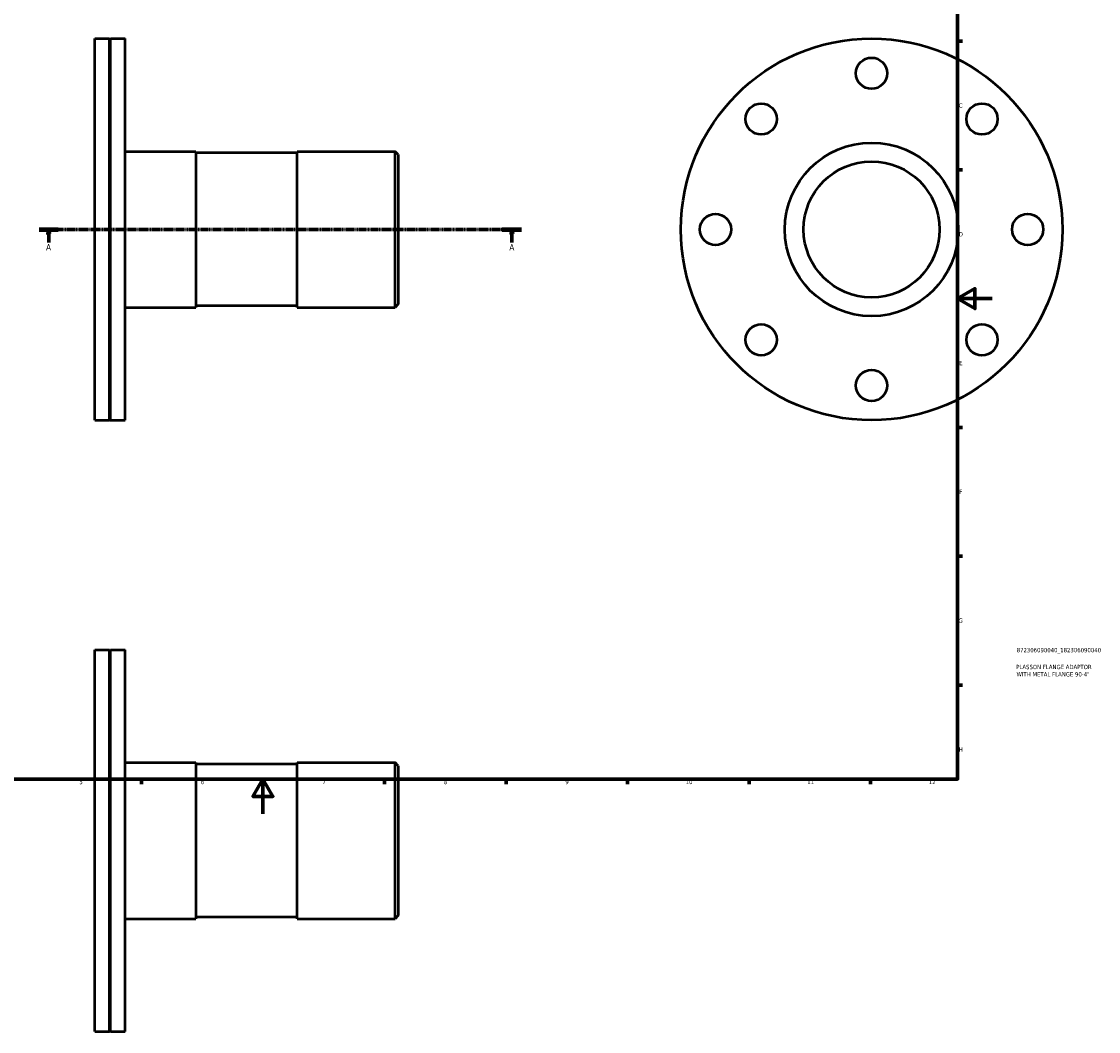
# Model space of a CAD drawing. Header units: millimetres. Extents: x -95 to 915, y -125 to 858.
# Tile 3 of 4: x 281 to 902, y -125 to 457. Entities that reach past the tile are written whole.
import ezdxf

# ---------------------------------------------------------------- set-up
doc = ezdxf.new("R2010")
doc.units = ezdxf.units.MM
doc.linetypes.add('CHAIN', pattern=[0.7087, 0.4724, -0.0591, 0.1181, -0.0591])
for name, color, linetype, lineweight in [('Border (ISO)', 7, 'Continuous', 70), ('Section Line (ISO)', 7, 'CHAIN', 70), ('Title (ISO)', 7, 'Continuous', 50), ('Visible (ISO)', 7, 'Continuous', 50)]:
    doc.layers.add(name, color=color, linetype=linetype, lineweight=lineweight)
doc.styles.add('Label Text (ISO)', font='tahoma.ttf')
doc.styles.add('Note Text (ISO)', font='tahoma.ttf')

# ---------------------------------------------------------------- blocks, each defined once
blk = doc.blocks.new('Borders Default Border')
at = {"layer": 'Border (ISO)'}
for p, q in [((821, 445.5), (823.9, 445.5)), ((821, 371.25), (823.9, 371.25)), ((821, 222.75), (823.9, 222.75)), ((821, 148.5), (823.9, 148.5)), ((821, 74.25), (823.9, 74.25)), ((350.42, 20), (350.42, 17.1)), ((490.58, 20), (490.58, 17.1)), ((560.67, 20), (560.67, 17.1)), ((630.75, 20), (630.75, 17.1)), ((700.83, 20), (700.83, 17.1)), ((770.92, 20), (770.92, 17.1))]:
    blk.add_line(p, q, dxfattribs=at)
at = {"layer": 'Border (ISO)', "flags": 128}
for points in [[(20, 20), (20, 574), (821, 574), (821, 20), (20, 20)], [(841, 297), (821, 297), (831, 302.77), (831, 291.23), (821, 297)], [(420.5, 0), (420.5, 20), (414.73, 10), (426.27, 10), (420.5, 20)]]:
    blk.add_lwpolyline(points, dxfattribs=at)
at = {"layer": 'Border (ISO)', "color": 232, "true_color": 0xca0064, "char_height": 2.5, "attachment_point": 7, "style": 'Note Text (ISO)'}
for s, insert in [('C', (821.73, 407.08)), ('D', (821.73, 332.88)), ('E', (821.94, 258.63)), ('F', (822, 184.38)), ('G', (821.61, 110.08)), ('H', (821.74, 35.88)), ('5', (314.64, 17.05)), ('6', (384.66, 17.05)), ('7', (454.77, 17.1)), ('8', (524.81, 17.04)), ('9', (594.88, 17.05)), ('10', (664.29, 17.05)), ('11', (734.37, 17.1)), ('12', (804.46, 17.1))]:
    blk.add_mtext(s, dxfattribs=dict(at, insert=insert))
blk = doc.blocks.new('Title Blocks ISO')
at = {"layer": 'Title (ISO)', "color": 232, "true_color": 0xca0064, "style": 'Note Text (ISO)'}
for tag, p in [('PART_NUMBER_001', (34.1, 73.13)), ('DESCRIPTION_001', (33.84, 63.4)), ('DESCRIPTION_002', (34.05, 59.18))]:
    blk.add_attdef(tag, p, '', height=2.5, dxfattribs=at)
blk = doc.blocks.new('2dTransSection0')
at = {"layer": 'Section Line (ISO)', "linetype": 'CHAIN'}
blk.add_line((291.43, 336.93), (569.63, 336.93), dxfattribs=at)
at = {"layer": 'Section Line (ISO)', "linetype": 'Continuous', "lineweight": 140}
for p, q in [((291.43, 336.93), (302.53, 336.93)), ((558.54, 336.93), (569.63, 336.93))]:
    blk.add_line(p, q, dxfattribs=at)
at = {"layer": 'Section Line (ISO)', "linetype": 'Continuous'}
for p, q in [((296.98, 336.93), (296.48, 334.43)), ((296.98, 334.43), (296.98, 336.93)), ((297.48, 334.43), (296.98, 336.93)), ((564.08, 336.93), (563.58, 334.43)), ((564.08, 334.43), (564.08, 336.93)), ((564.58, 334.43), (564.08, 336.93)), ((296.48, 334.43), (297.48, 334.43)), ((296.98, 329.46), (296.98, 334.43)), ((563.58, 334.43), (564.58, 334.43)), ((564.08, 329.46), (564.08, 334.43))]:
    blk.add_line(p, q, dxfattribs=at)
at = {"layer": 'Section Line (ISO)', "linetype": 'Continuous', "flags": 128}
for points in [[(297.48, 334.43), (296.98, 336.93), (296.48, 334.43), (297.48, 334.43)], [(564.58, 334.43), (564.08, 336.93), (563.58, 334.43), (564.58, 334.43)]]:
    blk.add_lwpolyline(points, dxfattribs=at)
at = {"layer": 'Section Line (ISO)'}
for points in [[(297.48, 334.43), (296.98, 336.93), (296.48, 334.43), (297.48, 334.43)], [(564.58, 334.43), (564.08, 336.93), (563.58, 334.43), (564.58, 334.43)]]:
    blk.add_solid(points, dxfattribs=at)
at = {"layer": 'Section Line (ISO)', "char_height": 3.5, "attachment_point": 7, "style": 'Label Text (ISO)'}
for insert in [(295.49, 324.93), (562.6, 324.93)]:
    blk.add_mtext('A', dxfattribs=dict(at, insert=insert))

msp = doc.modelspace()

# ---------------------------------------------------------------- linework, layer by layer
at = {"layer": 'Visible (ISO)'}
for p, q in [((323.531, 226.927), (323.531, 446.927)), ((323.531, 446.927), (331.981, 446.927)), ((331.981, 226.927), (331.981, 446.927)), ((332.281, 446.627), (331.981, 446.927)), ((332.281, 446.627), (332.581, 446.927)), ((332.281, 227.227), (332.281, 446.627)), ((332.581, 226.927), (332.581, 446.927)), ((332.581, 446.927), (341.031, 446.927)), ((341.031, 226.927), (341.031, 446.927)), ((341.031, 381.927), (381.865, 381.927)), ((381.865, 381.927), (381.865, 291.927)), ((440.198, 381.027), (381.865, 381.027)), ((440.198, 291.927), (440.198, 381.927)), ((440.198, 381.927), (496.731, 381.927)), ((496.731, 291.927), (496.731, 381.927)), ((498.531, 380.127), (496.731, 381.927)), ((498.531, 380.127), (498.531, 293.727)), ((341.031, 291.927), (381.865, 291.927)), ((440.198, 292.827), (381.865, 292.827)), ((440.198, 291.927), (496.731, 291.927)), ((498.531, 293.727), (496.731, 291.927)), ((323.531, 226.927), (331.981, 226.927)), ((332.281, 227.227), (331.981, 226.927)), ((332.281, 227.227), (332.581, 226.927)), ((332.581, 226.927), (341.031, 226.927)), ((323.531, -125.471), (323.531, 94.529)), ((323.531, 94.529), (331.981, 94.529)), ((331.981, -125.471), (331.981, 94.529)), ((332.281, 94.229), (331.981, 94.529)), ((332.281, 94.229), (332.581, 94.529)), ((332.281, -125.171), (332.281, 94.229)), ((332.581, -125.471), (332.581, 94.529)), ((332.581, 94.529), (341.031, 94.529)), ((341.031, -125.471), (341.031, 94.529)), ((341.031, 29.529), (381.865, 29.529)), ((381.865, 29.529), (381.865, -60.471)), ((440.198, 28.629), (381.865, 28.629)), ((440.198, -60.471), (440.198, 29.529)), ((440.198, 29.529), (496.731, 29.529)), ((496.731, -60.471), (496.731, 29.529)), ((498.531, 27.729), (496.731, 29.529)), ((498.531, 27.729), (498.531, -58.671)), ((341.031, -60.471), (381.865, -60.471)), ((440.198, -59.571), (381.865, -59.571)), ((440.198, -60.471), (496.731, -60.471)), ((498.531, -58.671), (496.731, -60.471)), ((323.531, -125.471), (331.981, -125.471)), ((332.281, -125.171), (331.981, -125.471)), ((332.281, -125.171), (332.581, -125.471)), ((332.581, -125.471), (341.031, -125.471))]:
    msp.add_line(p, q, dxfattribs=at)
for centre, radius in [((771.464, 336.927), 110), ((771.464, 426.927), 9), ((707.824, 400.567), 9), ((835.103, 400.567), 9), ((771.464, 336.927), 50), ((771.464, 336.927), 39.2), ((681.464, 336.927), 9), ((861.464, 336.927), 9), ((707.824, 273.288), 9), ((835.103, 273.288), 9), ((771.464, 246.927), 9)]:
    msp.add_circle(centre, radius, dxfattribs=at)

# ---------------------------------------------------------------- block references
msp.add_blockref('Borders Default Border', (0, 0))
msp.add_blockref('Title Blocks ISO', (821, 20)).add_auto_attribs({'PART_NUMBER_001': '872306090040_182306090040', 'DESCRIPTION_001': 'PLASSON FLANGE ADAPTOR', 'DESCRIPTION_002': 'WITH METAL FLANGE 90-4"'})
at = {"layer": 'Section Line (ISO)'}
msp.add_blockref('2dTransSection0', (0, 0), dxfattribs=at)

doc.saveas('drawing.dxf')
